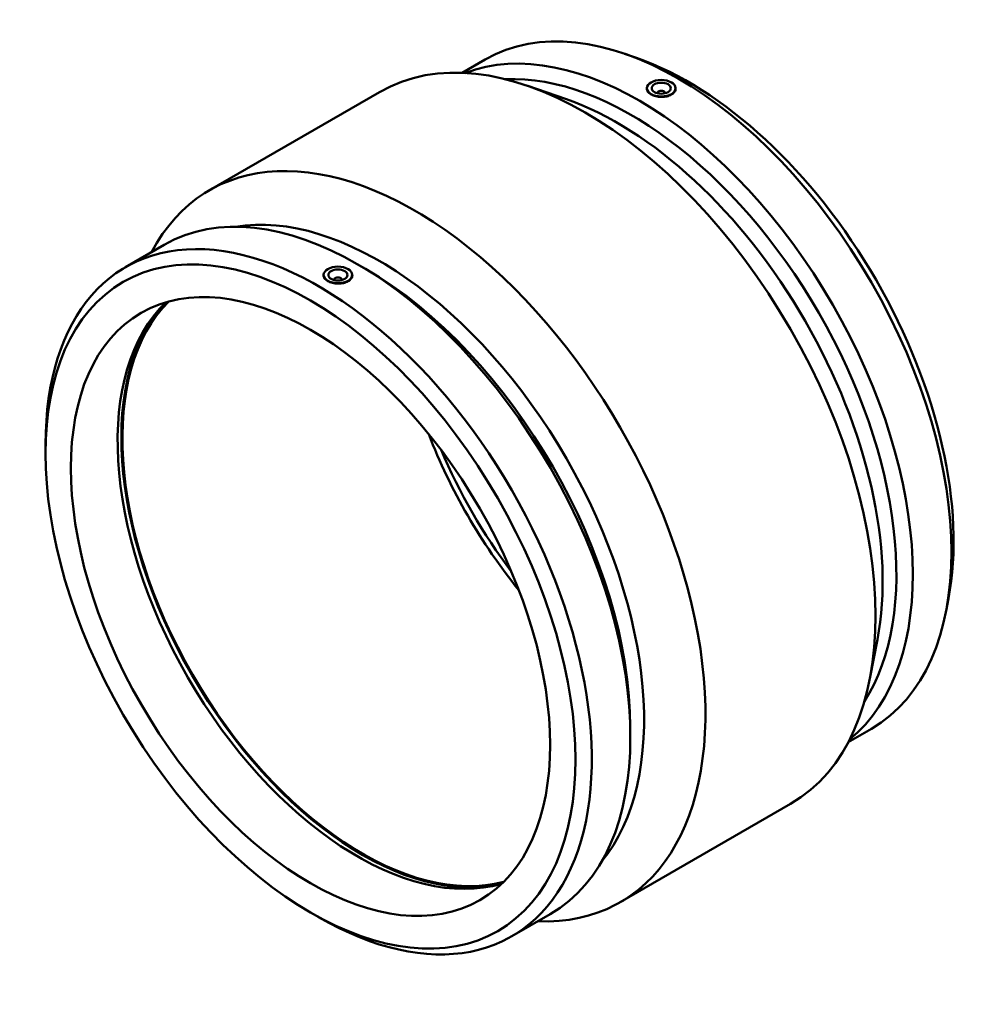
# Model space of a CAD drawing. Header units: inches. Extents: x -33 to 86, y -45 to 90.
# Tile 4 of 4: x 66 to 86, y 70 to 90. Entities that reach past the tile are written whole.
import ezdxf

# ---------------------------------------------------------------- set-up
doc = ezdxf.new("R2010")
doc.units = ezdxf.units.IN
doc.header["$MEASUREMENT"] = 0
doc.layers.add('Visible (ANSI)', color=7, linetype='Continuous', lineweight=50)

msp = doc.modelspace()

# ---------------------------------------------------------------- linework, layer by layer
at = {"layer": 'Visible (ANSI)'}
for p, q in [((75.136, 89.22), (75.611, 89.494)), ((78.723, 89.527), (78.475, 89.613)), ((77.264, 88.685), (76.487, 88.953)), ((78.938, 88.915), (78.937, 88.907)), ((79.527, 88.915), (79.528, 88.908)), ((69.941, 86.806), (73.441, 88.827)), ((79.154, 88.801), (79.154, 88.808)), ((79.312, 88.801), (79.312, 88.808)), ((68.217, 85.225), (69.009, 85.683)), ((73.149, 85.192), (72.981, 85.29)), ((72.29, 85.077), (72.289, 85.069)), ((72.879, 85.077), (72.88, 85.069)), ((72.506, 84.97), (72.506, 84.962)), ((72.663, 84.97), (72.663, 84.962)), ((66.571, 81.395), (66.571, 81.589)), ((85.139, 78.416), (85.089, 78.158)), ((83.68, 77.573), (83.524, 76.766)), ((78.597, 75.756), (78.597, 75.561)), ((83.079, 75.462), (83.554, 75.737)), ((78.391, 72.17), (81.891, 74.191)), ((72.02, 71.958), (72.188, 71.861)), ((76.16, 71.468), (76.952, 71.925))]:
    msp.add_line(p, q, dxfattribs=at)
for centre, major_axis, start_param, end_param in [((79.583, 82.616), (-3.971, 6.879), 3.141593, 6.283185), ((77.666, 81.509), (-4.225, 7.318), 3.141593, 6.283185), ((78.79, 82.158), (-3.971, 6.879), 3.232982, 6.191796), ((79.798, 82.74), (3.852, -6.672), 0.586893, 2.5547), ((78.621, 82.061), (-3.852, 6.672), 3.430506, 5.994272), ((78.339, 81.897), (3.852, -6.672), 0.586893, 2.5547), ((79.233, 88.808), (-0.0787, 0), 2.963882, 6.460896), ((74.166, 79.488), (-4.225, 7.318), 2.793427, 6.631351), ((72.188, 78.346), (-3.971, 6.879), 2.356194, 7.068583), ((72.981, 78.804), (-3.971, 6.879), 3.141593, 6.283185), ((73.432, 79.065), (-3.852, 6.672), 3.352914, 6.071864), ((73.149, 78.901), (3.852, -6.672), 0.785398, 2.356194), ((72.584, 84.97), (-0.0787, 0), 2.963882, 6.460896), ((72.981, 78.804), (3.484, -6.035), 3.279996, 6.144782), ((73.079, 78.861), (3.499, -6.06), 3.307656, 6.117122), ((73.079, 78.861), (3.484, -6.035), 3.294233, 6.130545), ((78.738, 82.128), (-3.484, 6.035), 1.302191, 1.839401), ((78.836, 82.185), (-3.484, 6.035), 1.361744, 1.779849)]:
    msp.add_ellipse(centre, major_axis=major_axis, ratio=0.57735, start_param=start_param, end_param=end_param, dxfattribs=at)
for centre, major_axis in [((79.233, 88.905), (0.295, 0)), ((79.233, 88.905), (0.197, 0)), ((72.02, 78.249), (-3.852, 6.672)), ((72.02, 78.249), (-3.484, 6.035)), ((72.584, 85.066), (0.295, 0)), ((72.584, 85.066), (-0.197, 0))]:
    msp.add_ellipse(centre, major_axis=major_axis, ratio=0.57735, dxfattribs=at)
for points, knots in [([(79.442, 88.774), (79.416, 88.758), (79.383, 88.745), (79.31, 88.729), (79.27, 88.725), (79.196, 88.726), (79.156, 88.731), (79.083, 88.75), (79.05, 88.763), (78.997, 88.793), (78.974, 88.812), (78.944, 88.854), (78.937, 88.876), (78.937, 88.9), (78.937, 88.904), (78.937, 88.907)], [0, 0, 0, 0, 0.283414, 0.283414, 0.566827, 0.566827, 0.850135, 0.850135, 1.133443, 1.133443, 1.416751, 1.416751, 1.700059, 1.700059, 1.745923, 1.745923, 1.745923, 1.745923]), ([(79.528, 88.908), (79.529, 88.904), (79.529, 88.9), (79.529, 88.875), (79.522, 88.851), (79.491, 88.808), (79.469, 88.789), (79.442, 88.774)], [3.9206124, 3.9206124, 3.9206124, 3.9206124, 3.9669447, 3.9669447, 4.2503582, 4.2503582, 4.5337718, 4.5337718, 4.5337718, 4.5337718]), ([(72.88, 85.069), (72.88, 85.066), (72.881, 85.062), (72.881, 85.036), (72.873, 85.013), (72.843, 84.97), (72.82, 84.95), (72.768, 84.92), (72.734, 84.907), (72.661, 84.891), (72.622, 84.887), (72.547, 84.888), (72.508, 84.893), (72.435, 84.911), (72.402, 84.925), (72.349, 84.955), (72.326, 84.974), (72.296, 85.015), (72.288, 85.038), (72.288, 85.062), (72.289, 85.065), (72.289, 85.069)], [1.653726, 1.653726, 1.653726, 1.653726, 1.700059, 1.700059, 1.983472, 1.983472, 2.266886, 2.266886, 2.550299, 2.550299, 2.833713, 2.833713, 3.117021, 3.117021, 3.400329, 3.400329, 3.683637, 3.683637, 3.966945, 3.966945, 4.012809, 4.012809, 4.012809, 4.012809])]:
    msp.add_open_spline(points, degree=3, knots=knots, dxfattribs=at)

doc.saveas('drawing.dxf')
